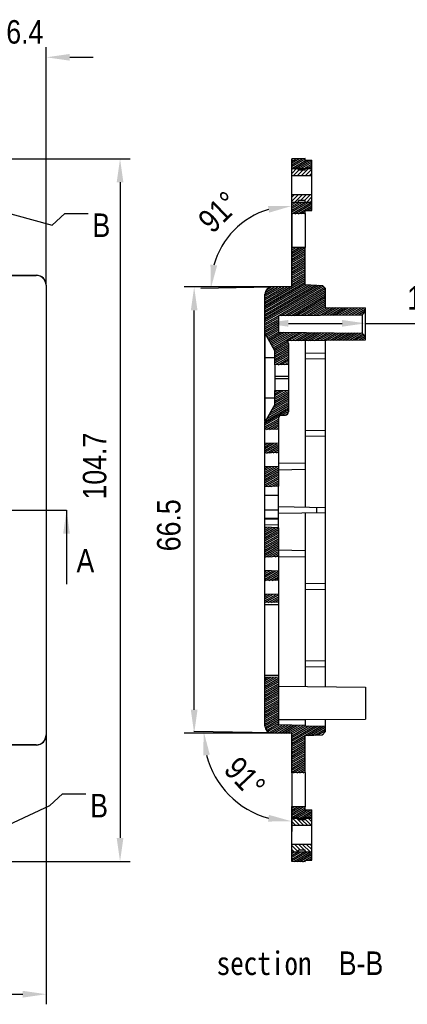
# Model space of a CAD drawing. Header units: millimetres. Extents: x 581 to 1163, y 50 to 458.
# Tile 11 of 29: x 773 to 831, y 227 to 374. Entities that reach past the tile are written whole.
import ezdxf

# ---------------------------------------------------------------- set-up
doc = ezdxf.new("R2010")
doc.units = ezdxf.units.MM
doc.header["$LTSCALE"] = 30.734
doc.header["$PDMODE"] = 3
doc.header["$PDSIZE"] = 8
doc.linetypes.add('CENTER', pattern=[0.6, 0.375, -0.075, 0.075, -0.075])
doc.layers.get('0').update_dxf_attribs({"linetype": 'CONTINUOUS'})
doc.layers.get('Defpoints').update_dxf_attribs({"linetype": 'CONTINUOUS'})
for name, color, linetype in [('DEFAULT_1', 7, 'CENTER'), ('DETAILS', 7, 'CONTINUOUS'), ('DRAFTS', 7, 'CONTINUOUS'), ('ROUNDS', 7, 'CONTINUOUS')]:
    doc.layers.add(name, color=color, linetype=linetype)
doc.styles.get("Standard").update_dxf_attribs({"font": 'txt', "width": 0.85})
doc.dimstyles.new('DIMSTYLE_1', dxfattribs={"dimtxt": 3.5, "dimasz": 3.5, "dimexe": 1.5, "dimexo": 0, "dimgap": 0.875, "dimtad": 1, "dimdsep": 46, "dimtxsty": 'Standard', "dimblk": '_FILLED', "dimblk1": '_FILLED', "dimblk2": '_FILLED', "dimcen": 0.09, "dimazin": 2, "dimtp": 0.3, "dimtm": 0.3, "dimtfac": 1, "dimtofl": 0, "dimtmove": 0, "dimatfit": 3, "dimldrblk": '_FILLED', "dimfxl": 1, "dimtolj": 1, "dimarcsym": 0})
doc.dimstyles.new('DIMSTYLE_2', dxfattribs={"dimtxt": 3.5, "dimasz": 3.5, "dimexe": 1.5, "dimexo": 0, "dimgap": 0.875, "dimtad": 1, "dimdsep": 46, "dimtxsty": 'Standard', "dimblk": '_FILLED', "dimblk1": '_FILLED', "dimblk2": '_FILLED', "dimcen": 0.09, "dimazin": 2, "dimtp": 0.2, "dimtm": 0.2, "dimtfac": 1, "dimtofl": 0, "dimtmove": 0, "dimatfit": 3, "dimldrblk": '_FILLED', "dimfxl": 1, "dimtolj": 1, "dimarcsym": 0})
doc.dimstyles.new('DIMSTYLE_4', dxfattribs={"dimtxt": 3.5, "dimasz": 3.5, "dimexe": 1.5, "dimexo": 0, "dimtad": 1, "dimdsep": 46, "dimtxsty": 'Standard', "dimblk": '_FILLED', "dimblk1": '_FILLED', "dimblk2": '_FILLED', "dimcen": 0.09, "dimazin": 2, "dimtp": 0.1, "dimtm": 0.1, "dimtfac": 1, "dimtmove": 0, "dimatfit": 2, "dimldrblk": '_FILLED', "dimfxl": 1, "dimtolj": 1, "dimarcsym": 0})
doc.dimstyles.new('DIMSTYLE_6', dxfattribs={"dimtxt": 3.5, "dimasz": 3.5, "dimexe": 1.5, "dimexo": 1, "dimtad": 1, "dimtxsty": 'Standard', "dimblk": '_FILLED', "dimblk1": '_FILLED', "dimblk2": '_FILLED', "dimcen": 0.09, "dimazin": 2, "dimtp": 0.1, "dimtm": 0.1, "dimtfac": 1, "dimtofl": 0, "dimtmove": 0, "dimatfit": 1, "dimldrblk": '_FILLED', "dimfxl": 1, "dimtolj": 1, "dimarcsym": 0})
doc.dimstyles.get("Standard").update_dxf_attribs({"dimtxt": 3.5, "dimasz": 3.5, "dimexe": 1.5, "dimexo": 0, "dimtad": 1, "dimdsep": 46, "dimtxsty": 'Standard', "dimblk": '_FILLED', "dimblk1": '_FILLED', "dimblk2": '_FILLED', "dimcen": 0.09, "dimazin": 2, "dimtol": 1, "dimtp": 0.01, "dimtm": 0.01, "dimtfac": 1, "dimtofl": 0, "dimtmove": 0, "dimatfit": 3, "dimldrblk": '_FILLED', "dimfxl": 1, "dimtolj": 1, "dimarcsym": 0})

# ---------------------------------------------------------------- blocks, each defined once
blk = doc.blocks.new('_FILLED')
at = {"color": 0, "linetype": 'ByBlock'}
blk.add_solid([(0, 0), (-1, 0.143), (-1, -0.143)], dxfattribs=at)
blk = doc.blocks.new('*D5')
at = {"color": 0, "linetype": 'Continuous', "lineweight": -2, "transparency": 16777216}
for p, q in [((719.2, 353.42), (789.6, 353.42)), ((788.1, 349.92), (788.1, 252.22)), ((719.2, 248.72), (789.6, 248.72))]:
    blk.add_line(p, q, dxfattribs=at)
at = {"layer": 'Defpoints', "color": 0, "linetype": 'Continuous', "transparency": 16777216}
for p in [(719.2, 353.42), (719.2, 248.72), (788.1, 248.72)]:
    blk.add_point(p, dxfattribs=at)
at = {"color": 0, "linetype": 'Continuous', "lineweight": -2, "transparency": 16777216, "xscale": 3.5, "yscale": 3.5, "zscale": 3.5}
for p, rotation in [((788.1, 353.42), 90), ((788.1, 248.72), 270)]:
    blk.add_blockref('_FILLED', p, dxfattribs=dict(at, rotation=rotation))
at = {"color": 0, "linetype": 'Continuous', "transparency": 16777216, "insert": (782.55, 307.63), "char_height": 3.5, "width": 14.875, "attachment_point": 2, "rotation": 90, "line_spacing_factor": 0.9}
blk.add_mtext('\\A1;104.7', dxfattribs=at)
blk = doc.blocks.new('*D6')
at = {"color": 0, "linetype": 'Continuous', "lineweight": -2, "transparency": 16777216}
for p, q in [((685.3, 267.57), (685.3, 227.44)), ((777.1, 267.57), (777.1, 227.44)), ((688.8, 228.94), (773.6, 228.94))]:
    blk.add_line(p, q, dxfattribs=at)
at = {"layer": 'Defpoints', "color": 0, "linetype": 'Continuous', "transparency": 16777216}
for p in [(685.3, 267.57), (777.1, 267.57), (777.1, 228.94)]:
    blk.add_point(p, dxfattribs=at)
at = {"color": 0, "linetype": 'Continuous', "lineweight": -2, "transparency": 16777216, "xscale": 3.5, "yscale": 3.5, "zscale": 3.5, "rotation": 180}
blk.add_blockref('_FILLED', (685.3, 228.94), dxfattribs=at)
at = {"color": 0, "linetype": 'Continuous', "lineweight": -2, "transparency": 16777216, "xscale": 3.5, "yscale": 3.5, "zscale": 3.5}
blk.add_blockref('_FILLED', (777.1, 228.94), dxfattribs=at)
at = {"color": 0, "linetype": 'Continuous', "transparency": 16777216, "insert": (735.26, 234.48), "char_height": 3.5, "width": 11.9, "attachment_point": 2, "line_spacing_factor": 0.9}
blk.add_mtext('\\A1;91.8', dxfattribs=at)
blk = doc.blocks.new('*D25')
at = {"color": 0, "linetype": 'Continuous', "lineweight": -2, "transparency": 16777216}
for p, q in [((813.7, 334.32), (797.65, 334.32)), ((799.15, 271.32), (799.15, 330.82)), ((813.7, 267.82), (797.65, 267.82))]:
    blk.add_line(p, q, dxfattribs=at)
at = {"layer": 'Defpoints', "color": 0, "linetype": 'Continuous', "transparency": 16777216}
for p in [(799.15, 334.32), (813.7, 334.32), (813.7, 267.82)]:
    blk.add_point(p, dxfattribs=at)
at = {"color": 0, "linetype": 'Continuous', "lineweight": -2, "transparency": 16777216, "xscale": 3.5, "yscale": 3.5, "zscale": 3.5}
for p, rotation in [((799.15, 334.32), 90), ((799.15, 267.82), 270)]:
    blk.add_blockref('_FILLED', p, dxfattribs=dict(at, rotation=rotation))
at = {"color": 0, "linetype": 'Continuous', "transparency": 16777216, "insert": (793.61, 298.81), "char_height": 3.5, "width": 11.9, "attachment_point": 2, "rotation": 90, "line_spacing_factor": 0.9}
blk.add_mtext('\\A1;66.5', dxfattribs=at)
blk = doc.blocks.new('*D26')
at = {"color": 0, "linetype": 'Continuous', "lineweight": -2, "transparency": 16777216}
for p, q in [((810.68, 267.87), (799.08, 268.07)), ((813.7, 261.92), (813.7, 253.2))]:
    blk.add_line(p, q, dxfattribs=at)
blk.add_arc((813.7, 267.82), 13.12, 194.3288, 254.6712, dxfattribs=at)
at = {"layer": 'Defpoints', "color": 0, "linetype": 'Continuous', "transparency": 16777216}
for p in [(810.68, 267.87), (810.81, 267.87), (813.7, 262.05), (813.7, 261.92), (807.07, 256.49)]:
    blk.add_point(p, dxfattribs=at)
at = {"color": 0, "linetype": 'Continuous', "lineweight": -2, "transparency": 16777216, "xscale": 3.5, "yscale": 3.5, "zscale": 3.5}
for p, rotation in [((800.58, 268.05), 96.66441050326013), ((813.7, 254.7), 352.3355894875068)]:
    blk.add_blockref('_FILLED', p, dxfattribs=dict(at, rotation=rotation))
at = {"color": 0, "linetype": 'Continuous', "transparency": 16777216, "insert": (808, 262.46), "char_height": 3.5, "width": 7.8731, "attachment_point": 2, "rotation": 313.2269, "line_spacing_factor": 0.9}
blk.add_mtext('\\A1;91°', dxfattribs=at)
blk = doc.blocks.new('*D27')
at = {"color": 0, "linetype": 'Continuous', "lineweight": -2, "transparency": 16777216}
for p, q in [((813.7, 340.22), (813.7, 347.89)), ((810.68, 334.27), (800.13, 334.08))]:
    blk.add_line(p, q, dxfattribs=at)
blk.add_arc((813.7, 334.32), 12.07, 106.6705, 164.3295, dxfattribs=at)
at = {"layer": 'Defpoints', "color": 0, "linetype": 'Continuous', "transparency": 16777216}
for p in [(803.18, 340.23), (813.7, 340.22), (813.7, 340.1), (810.68, 334.27), (810.8, 334.27)]:
    blk.add_point(p, dxfattribs=at)
at = {"color": 0, "linetype": 'Continuous', "lineweight": -2, "transparency": 16777216, "xscale": 3.5, "yscale": 3.5, "zscale": 3.5}
for p, rotation in [((813.7, 346.39), 8.335263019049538), ((801.63, 334.11), 262.6647369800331)]:
    blk.add_blockref('_FILLED', p, dxfattribs=dict(at, rotation=rotation))
at = {"color": 0, "linetype": 'Continuous', "transparency": 16777216, "insert": (801.58, 346.75), "char_height": 3.5, "width": 7.8731, "attachment_point": 2, "rotation": 44.2621, "line_spacing_factor": 0.9}
blk.add_mtext('\\A1;91°', dxfattribs=at)
blk = doc.blocks.new('*D30')
at = {"color": 0, "linetype": 'Continuous', "lineweight": -2, "transparency": 16777216}
for p, q in [((770.7, 347.92), (770.7, 370.04)), ((777.1, 334.57), (777.1, 370.04)), ((767.2, 368.54), (763.7, 368.54)), ((780.6, 368.54), (784.1, 368.54))]:
    blk.add_line(p, q, dxfattribs=at)
at = {"layer": 'Defpoints', "color": 0, "linetype": 'Continuous', "transparency": 16777216}
for p in [(777.1, 368.54), (770.7, 347.92), (777.1, 334.57)]:
    blk.add_point(p, dxfattribs=at)
at = {"color": 0, "linetype": 'Continuous', "lineweight": -2, "transparency": 16777216, "xscale": 3.5, "yscale": 3.5, "zscale": 3.5}
blk.add_blockref('_FILLED', (770.7, 368.54), dxfattribs=at)
at = {"color": 0, "linetype": 'Continuous', "lineweight": -2, "transparency": 16777216, "xscale": 3.5, "yscale": 3.5, "zscale": 3.5, "rotation": 180}
blk.add_blockref('_FILLED', (777.1, 368.54), dxfattribs=at)
at = {"color": 0, "linetype": 'Continuous', "transparency": 16777216, "insert": (773.9, 374.08), "char_height": 3.5, "width": 8.925, "attachment_point": 2, "line_spacing_factor": 0.9}
blk.add_mtext('\\A1;6.4', dxfattribs=at)
blk = doc.blocks.new('*D38')
at = {"color": 0, "linetype": 'Continuous', "lineweight": -2, "transparency": 16777216}
for p, q in [((809.7, 327.47), (809.7, 330.4)), ((824.7, 328.82), (824.7, 330.4)), ((813.2, 328.9), (821.2, 328.9)), ((824.7, 328.9), (836.75, 328.9))]:
    blk.add_line(p, q, dxfattribs=at)
at = {"layer": 'Defpoints', "color": 0, "linetype": 'Continuous', "transparency": 16777216}
for p in [(809.7, 328.9), (824.7, 328.82), (809.7, 327.47)]:
    blk.add_point(p, dxfattribs=at)
at = {"color": 0, "linetype": 'Continuous', "lineweight": -2, "transparency": 16777216, "xscale": 3.5, "yscale": 3.5, "zscale": 3.5, "rotation": 180}
blk.add_blockref('_FILLED', (809.7, 328.9), dxfattribs=at)
at = {"color": 0, "linetype": 'Continuous', "lineweight": -2, "transparency": 16777216, "xscale": 3.5, "yscale": 3.5, "zscale": 3.5}
blk.add_blockref('_FILLED', (824.7, 328.9), dxfattribs=at)
at = {"color": 0, "linetype": 'Continuous', "transparency": 16777216, "insert": (830.92, 334.44), "char_height": 3.5, "width": 5.95, "attachment_point": 1, "line_spacing_factor": 0.9}
blk.add_mtext('\\A1;15', dxfattribs=at)

msp = doc.modelspace()

# ---------------------------------------------------------------- hatches: boundary and pattern name
at = {"linetype": 'Continuous'}
h = msp.add_hatch(dxfattribs=at)
h.set_pattern_fill('ANSI31', color=2, angle=525, style=0, pattern_type=2)
h.set_pattern_definition([(210, (815.7005, 252.66883), (0.1169534, -0.20256924), [])])
edge = h.paths.add_edge_path()
edge.add_line((815.701, 248.684), (815.701, 248.919))
edge.add_line((815.701, 248.684), (813.701, 248.719))
edge.add_line((813.701, 248.719), (813.701, 250.169))
edge.add_line((813.701, 250.169), (816.701, 250.169))
edge.add_line((816.701, 250.169), (816.701, 248.919))
edge.add_line((815.701, 248.919), (816.701, 248.919))
edge = h.paths.add_edge_path()
edge.add_line((815.701, 256.419), (815.701, 256.884))
edge.add_line((815.701, 256.419), (816.701, 256.419))
edge.add_line((816.701, 256.419), (816.701, 255.169))
edge.add_line((813.701, 255.169), (816.701, 255.169))
edge.add_line((813.701, 255.169), (813.701, 256.919))
edge.add_line((815.701, 256.884), (813.701, 256.919))
edge = h.paths.add_edge_path()
edge.add_line((815.701, 261.954), (815.701, 267.469))
edge.add_line((815.701, 261.954), (813.701, 261.919))
edge.add_line((813.701, 261.919), (813.701, 267.819))
edge.add_line((813.701, 267.819), (810.683, 267.871))
edge.add_arc((810.701, 268.871), 1, 180, 269)
edge.add_line((809.701, 268.871), (809.701, 276.189))
edge.add_line((811.701, 276.119), (809.701, 276.189))
edge.add_line((811.701, 276.119), (811.701, 269.054))
edge.add_line((815.701, 268.984), (811.701, 269.054))
edge.add_line((815.701, 268.921), (815.701, 268.984))
edge.add_line((815.701, 268.921), (818.701, 268.869))
edge.add_line((818.701, 268.869), (818.701, 268.019))
edge.add_line((818.701, 268.019), (818.286, 267.604))
edge.add_line((815.701, 267.469), (818.286, 267.604))
edge = h.paths.add_edge_path()
edge.add_line((815.701, 334.669), (815.701, 340.184))
edge.add_line((815.701, 334.669), (818.286, 334.533))
edge.add_line((818.701, 334.119), (818.286, 334.533))
edge.add_line((818.701, 334.119), (818.701, 331.258))
edge.add_line((818.701, 331.258), (824.701, 331.205))
edge.add_line((824.701, 330.682), (824.701, 331.205))
edge.add_line((824.201, 330.178), (824.701, 330.682))
edge.add_line((811.701, 330.069), (824.201, 330.178))
edge.add_line((811.701, 330.069), (811.701, 327.569))
edge.add_line((811.701, 327.569), (824.201, 327.46))
edge.add_line((824.201, 327.46), (824.701, 326.955))
edge.add_line((824.701, 326.432), (824.701, 326.955))
edge.add_line((812.98, 326.33), (824.701, 326.432))
edge.add_arc((812.701, 325.916), 0.5, 0, 55.94785)
edge.add_line((813.201, 325.916), (813.201, 322.791))
edge.add_line((813.201, 322.791), (811.201, 322.721))
edge.add_line((811.201, 322.721), (811.201, 324.819))
edge.add_line((811.201, 324.819), (809.727, 327.37))
edge.add_arc((809.901, 327.47), 0.2, 180, 210)
edge.add_line((809.701, 327.47), (809.701, 333.266))
edge.add_arc((810.701, 333.266), 1, 451, 540, ccw=False)
edge.add_line((813.701, 334.319), (810.683, 334.266))
edge.add_line((813.701, 334.319), (813.701, 340.219))
edge.add_line((815.701, 340.184), (813.701, 340.219))
edge = h.paths.add_edge_path()
edge.add_line((815.701, 345.254), (815.701, 345.719))
edge.add_line((815.701, 345.254), (813.701, 345.219))
edge.add_line((813.701, 345.219), (813.701, 346.969))
edge.add_line((813.701, 346.969), (816.701, 346.969))
edge.add_line((816.701, 346.969), (816.701, 345.719))
edge.add_line((815.701, 345.719), (816.701, 345.719))
edge = h.paths.add_edge_path()
edge.add_line((815.701, 353.219), (815.701, 353.454))
edge.add_line((815.701, 353.219), (816.701, 353.219))
edge.add_line((816.701, 353.219), (816.701, 351.969))
edge.add_line((813.701, 351.969), (816.701, 351.969))
edge.add_line((813.701, 351.969), (813.701, 353.419))
edge.add_line((815.701, 353.454), (813.701, 353.419))
edge = h.paths.add_edge_path()
edge.add_line((809.701, 287.289), (809.701, 288.569))
edge.add_line((811.701, 288.499), (809.701, 288.569))
edge.add_line((811.701, 288.499), (811.701, 287.359))
edge.add_line((811.701, 287.359), (809.701, 287.289))
edge = h.paths.add_edge_path()
edge.add_line((809.701, 290.569), (809.701, 292.069))
edge.add_line((811.701, 291.999), (809.701, 292.069))
edge.add_line((811.701, 291.999), (811.701, 290.639))
edge.add_line((811.701, 290.639), (809.701, 290.569))
edge = h.paths.add_edge_path()
edge.add_line((809.701, 294.069), (809.701, 298.515))
edge.add_line((811.701, 298.445), (809.701, 298.515))
edge.add_line((811.701, 298.445), (811.701, 294.139))
edge.add_line((811.701, 294.139), (809.701, 294.069))
edge = h.paths.add_edge_path()
edge.add_line((809.701, 304.565), (809.701, 307.569))
edge.add_line((811.701, 307.499), (809.701, 307.569))
edge.add_line((811.701, 307.499), (811.701, 304.635))
edge.add_line((811.701, 304.635), (809.701, 304.565))
edge = h.paths.add_edge_path()
edge.add_line((809.701, 309.569), (809.701, 311.069))
edge.add_line((811.701, 310.999), (809.701, 311.069))
edge.add_line((811.701, 310.999), (811.701, 309.639))
edge.add_line((811.701, 309.639), (809.701, 309.569))
edge = h.paths.add_edge_path()
edge.add_line((809.701, 313.069), (809.701, 314.167))
edge.add_arc((809.901, 314.167), 0.2, 510, 540, ccw=False)
edge.add_line((811.201, 316.819), (809.727, 314.267))
edge.add_line((811.201, 316.819), (811.201, 318.916))
edge.add_line((813.201, 318.847), (811.201, 318.916))
edge.add_line((813.201, 318.847), (813.201, 315.722))
edge.add_arc((812.701, 315.722), 0.5, 273, 360, ccw=False)
edge.add_line((812.174, 315.194), (812.727, 315.223))
edge.add_arc((812.201, 314.694), 0.5, 453, 540, ccw=False)
edge.add_line((811.701, 314.694), (811.701, 313.139))
edge.add_line((811.701, 313.139), (809.701, 313.069))
h = msp.add_hatch(dxfattribs=at)
h.set_pattern_fill('ANSI31', color=2, angle=180, style=0, pattern_type=2)
h.set_pattern_definition([(225, (815.7005, 252.66883), (0.2958027, -0.2958027), [])])
edge = h.paths.add_edge_path()
edge.add_line((816.701, 350.869), (813.701, 350.869))
edge.add_line((813.701, 350.869), (813.701, 352.018))
edge.add_line((814.701, 352.018), (813.701, 352.018))
edge.add_line((814.701, 351.719), (814.701, 352.018))
edge.add_line((815.701, 351.719), (814.701, 351.719))
edge.add_line((815.701, 351.719), (815.701, 352.018))
edge.add_line((816.701, 352.018), (815.701, 352.018))
edge.add_line((816.701, 350.869), (816.701, 352.018))
edge = h.paths.add_edge_path()
edge.add_line((816.701, 346.92), (816.701, 348.069))
edge.add_line((816.701, 346.92), (815.701, 346.92))
edge.add_line((815.701, 346.92), (815.701, 347.219))
edge.add_line((815.701, 347.219), (814.701, 347.219))
edge.add_line((814.701, 346.92), (814.701, 347.219))
edge.add_line((814.701, 346.92), (813.701, 346.92))
edge.add_line((813.701, 346.92), (813.701, 348.069))
edge.add_line((816.701, 348.069), (813.701, 348.069))
h = msp.add_hatch(dxfattribs=at)
h.set_pattern_fill('ANSI31', color=2, angle=270, style=0, pattern_type=2)
h.set_pattern_definition([(315, (815.7005, 252.66883), (0.295803, 0.295803), [])])
edge = h.paths.add_edge_path()
edge.add_line((816.701, 254.069), (813.701, 254.069))
edge.add_line((813.701, 254.069), (813.701, 255.218))
edge.add_line((814.701, 255.218), (813.701, 255.218))
edge.add_line((814.701, 254.919), (814.701, 255.218))
edge.add_line((815.701, 254.919), (814.701, 254.919))
edge.add_line((815.701, 254.919), (815.701, 255.218))
edge.add_line((816.701, 255.218), (815.701, 255.218))
edge.add_line((816.701, 254.069), (816.701, 255.218))
edge = h.paths.add_edge_path()
edge.add_line((816.701, 250.12), (816.701, 251.269))
edge.add_line((816.701, 250.12), (815.701, 250.12))
edge.add_line((815.701, 250.12), (815.701, 250.419))
edge.add_line((815.701, 250.419), (814.701, 250.419))
edge.add_line((814.701, 250.12), (814.701, 250.419))
edge.add_line((814.701, 250.12), (813.701, 250.12))
edge.add_line((813.701, 250.12), (813.701, 251.269))
edge.add_line((816.701, 251.269), (813.701, 251.269))

# ---------------------------------------------------------------- linework, layer by layer
at = {"color": 7, "linetype": 'Continuous'}
for p, q in [((815.701, 353.454), (813.701, 353.419)), ((813.701, 345.219), (813.701, 353.419)), ((815.701, 353.219), (815.701, 353.454)), ((815.701, 353.219), (816.701, 353.219)), ((816.701, 345.719), (816.701, 353.219)), ((814.701, 352.018), (813.701, 352.018)), ((813.701, 351.969), (816.701, 351.969)), ((816.701, 350.869), (813.701, 350.869)), ((814.701, 351.719), (814.701, 352.018)), ((815.701, 351.719), (814.701, 351.719)), ((815.701, 351.719), (815.701, 352.018)), ((816.701, 352.018), (815.701, 352.018)), ((816.701, 348.069), (813.701, 348.069)), ((813.701, 346.969), (816.701, 346.969)), ((814.701, 346.92), (813.701, 346.92)), ((814.701, 346.92), (814.701, 347.219)), ((815.701, 347.219), (814.701, 347.219)), ((815.701, 346.92), (815.701, 347.219)), ((816.701, 346.92), (815.701, 346.92)), ((815.701, 345.254), (813.701, 345.219)), ((815.701, 345.254), (815.701, 345.719)), ((815.701, 345.719), (816.701, 345.719)), ((813.701, 334.319), (813.701, 340.219)), ((815.701, 340.184), (813.701, 340.219)), ((815.701, 334.669), (815.701, 340.184)), ((815.701, 334.669), (818.286, 334.533)), ((818.701, 334.119), (818.286, 334.533)), ((809.701, 327.47), (809.701, 333.266)), ((813.701, 334.319), (810.683, 334.266)), ((818.701, 334.119), (818.701, 331.258)), ((811.701, 330.069), (824.201, 330.178)), ((818.701, 331.258), (824.701, 331.205)), ((824.201, 330.178), (824.701, 330.682)), ((824.201, 330.178), (824.201, 327.46)), ((824.701, 326.432), (824.701, 331.205)), ((811.701, 330.069), (811.701, 327.569)), ((811.201, 324.819), (809.727, 327.37)), ((811.701, 327.569), (824.201, 327.46)), ((824.201, 327.46), (824.701, 326.955)), ((812.98, 326.33), (824.701, 326.432)), ((813.201, 325.916), (813.201, 322.791)), ((811.201, 322.721), (811.201, 324.819)), ((809.701, 317.819), (809.701, 323.819)), ((813.201, 322.791), (811.201, 322.721)), ((811.201, 316.819), (811.201, 318.916)), ((813.201, 318.847), (811.201, 318.916)), ((813.201, 318.847), (813.201, 315.722)), ((811.201, 316.819), (809.727, 314.267)), ((809.701, 304.565), (809.701, 314.167)), ((811.701, 314.694), (811.701, 304.635)), ((812.174, 315.194), (812.727, 315.223)), ((811.701, 313.139), (809.701, 313.069)), ((811.701, 310.999), (809.701, 311.069)), ((811.701, 309.639), (809.701, 309.569)), ((811.701, 307.499), (809.701, 307.569)), ((811.701, 304.635), (809.701, 304.565)), ((818.701, 301.469), (818.701, 300.669)), ((809.701, 287.289), (809.701, 298.515)), ((811.701, 298.445), (809.701, 298.515)), ((811.701, 298.445), (811.701, 287.359)), ((811.701, 294.139), (809.701, 294.069)), ((811.701, 291.999), (809.701, 292.069)), ((811.701, 290.639), (809.701, 290.569)), ((811.701, 288.499), (809.701, 288.569)), ((811.701, 287.359), (809.701, 287.289)), ((811.701, 276.119), (809.701, 276.189)), ((809.701, 268.871), (809.701, 276.189)), ((811.701, 276.119), (811.701, 269.054)), ((811.701, 274.819), (824.701, 274.705)), ((815.701, 268.984), (811.701, 269.054)), ((815.701, 269.854), (824.701, 269.932)), ((815.701, 268.921), (815.701, 268.984)), ((815.701, 268.921), (818.701, 268.869)), ((818.701, 268.869), (818.701, 268.019)), ((813.701, 267.819), (810.683, 267.871)), ((813.701, 261.919), (813.701, 267.819)), ((815.701, 267.469), (818.286, 267.604)), ((815.701, 261.954), (815.701, 267.469)), ((818.701, 268.019), (818.286, 267.604)), ((815.701, 261.954), (813.701, 261.919)), ((815.701, 256.884), (813.701, 256.919)), ((813.701, 248.719), (813.701, 256.919)), ((815.701, 256.419), (815.701, 256.884)), ((815.701, 256.419), (816.701, 256.419)), ((816.701, 248.919), (816.701, 256.419)), ((814.701, 255.218), (813.701, 255.218)), ((813.701, 255.169), (816.701, 255.169)), ((816.701, 254.069), (813.701, 254.069)), ((814.701, 254.919), (814.701, 255.218)), ((815.701, 254.919), (814.701, 254.919)), ((816.701, 255.218), (815.701, 255.218)), ((815.701, 254.919), (815.701, 255.218)), ((816.701, 251.269), (813.701, 251.269)), ((813.701, 250.169), (816.701, 250.169)), ((814.701, 250.12), (813.701, 250.12)), ((815.701, 250.419), (814.701, 250.419)), ((814.701, 250.12), (814.701, 250.419)), ((815.701, 250.12), (815.701, 250.419)), ((816.701, 250.12), (815.701, 250.12)), ((815.701, 248.684), (813.701, 248.719)), ((815.701, 248.919), (816.701, 248.919)), ((815.701, 248.684), (815.701, 248.919))]:
    msp.add_line(p, q, dxfattribs=at)
for centre, radius, start, end in [((810.701, 333.266), 1, 91, 180), ((809.901, 327.47), 0.2, 180, 210), ((812.701, 325.916), 0.5, 0, 55.94785), ((812.701, 315.722), 0.5, 273, 0), ((809.901, 314.167), 0.2, 150, 180), ((812.201, 314.694), 0.5, 93, 180), ((810.701, 268.871), 1, 180, 269)]:
    msp.add_arc(centre, radius, start, end, dxfattribs=at)
at = {"layer": 'DEFAULT_1', "color": 7, "linetype": 'CENTER'}
msp.add_line((770.115, 301.069), (780.115, 301.069), dxfattribs=at)
at = {"layer": 'DRAFTS', "color": 7, "linetype": 'Continuous'}
for p, q in [((813.701, 345.219), (813.701, 340.219)), ((815.701, 345.254), (815.701, 340.184)), ((770.704, 336.034), (775.604, 336.034)), ((770.739, 336.069), (775.604, 336.069)), ((775.604, 336.034), (775.604, 336.069)), ((777.069, 334.569), (777.104, 334.569)), ((777.069, 334.569), (777.069, 267.569)), ((777.104, 334.569), (777.104, 267.569)), ((815.701, 326.354), (815.701, 301.521)), ((818.701, 326.38), (818.701, 274.758)), ((818.701, 324.393), (815.701, 324.445)), ((813.201, 322.791), (813.201, 318.847)), ((818.701, 323.593), (815.701, 323.541)), ((811.201, 322.721), (811.201, 318.916)), ((811.201, 321.019), (813.201, 321.019)), ((813.201, 320.619), (811.201, 320.619)), ((818.701, 312.87), (815.701, 312.923)), ((818.701, 312.07), (815.701, 312.018)), ((815.701, 308.021), (811.701, 308.091)), ((815.701, 307.116), (811.701, 307.047)), ((809.701, 298.515), (809.701, 304.565)), ((811.701, 298.445), (811.701, 304.635)), ((809.701, 303.315), (811.701, 303.315)), ((809.701, 301.131), (811.701, 301.131)), ((811.701, 301.591), (818.701, 301.469)), ((817.409, 301.491), (817.409, 300.646)), ((809.701, 299.939), (811.701, 299.873)), ((809.701, 299.83), (811.701, 299.764)), ((809.701, 299.761), (811.701, 299.714)), ((818.701, 300.669), (811.701, 300.547)), ((815.701, 300.616), (815.701, 274.784)), ((809.701, 298.92), (811.701, 298.873)), ((815.701, 295.021), (811.701, 295.091)), ((815.701, 294.116), (811.701, 294.047)), ((818.701, 290.067), (815.701, 290.12)), ((818.701, 289.267), (815.701, 289.215)), ((809.701, 276.189), (809.701, 287.289)), ((809.701, 286.989), (811.701, 286.989)), ((811.701, 287.359), (811.701, 276.119)), ((818.701, 278.545), (815.701, 278.597)), ((818.701, 277.745), (815.701, 277.692)), ((809.701, 276.489), (811.701, 276.489)), ((824.701, 274.705), (824.701, 269.933)), ((815.701, 269.896), (815.701, 268.984)), ((818.701, 269.88), (818.701, 268.869)), ((777.069, 267.569), (777.104, 267.569)), ((775.604, 266.104), (770.704, 266.104)), ((775.604, 266.069), (770.739, 266.069)), ((775.604, 266.104), (775.604, 266.069)), ((813.701, 261.919), (813.701, 256.919)), ((815.701, 261.954), (815.701, 256.884))]:
    msp.add_line(p, q, dxfattribs=at)
for centre, radius, start, end in [((775.604, 334.569), 1.5, 0, 90), ((775.604, 334.569), 1.465, 0, 90), ((775.604, 267.569), 1.5, 270, 0), ((775.604, 267.569), 1.465, 270, 0)]:
    msp.add_arc(centre, radius, start, end, dxfattribs=at)
msp.add_ellipse((756.115, 272.319), major_axis=(171.015, 0), ratio=0.0151169, start_param=-1.2397525, end_param=-1.2149113, dxfattribs=at)
at = {"layer": 'ROUNDS', "color": 7, "linetype": 'Continuous'}
for p, q in [((809.701, 314.29), (809.701, 327.439)), ((809.727, 314.298), (809.727, 327.37)), ((809.701, 323.819), (811.201, 323.819)), ((809.701, 317.819), (811.201, 317.819))]:
    msp.add_line(p, q, dxfattribs=at)

# ---------------------------------------------------------------- texts
at = {"color": 7, "linetype": 'Continuous', "insert": (781.603, 295.279), "char_height": 3.5, "width": 2.975, "attachment_point": 1, "line_spacing_factor": 0.9}
msp.add_mtext('A', dxfattribs=at)
at = {"layer": 'DETAILS', "color": 2, "linetype": 'Continuous', "char_height": 3.5, "line_spacing_factor": 0.9}
for s, insert, width, attachment_point in [('B', (783.987, 345.267), 2.975, 1), ('B', (783.644, 258.786), 2.975, 1), ('{\\fSimSun|b0|i0|c134|p2;section  }B-B', (827.34, 235.31), 37.68884, 3)]:
    msp.add_mtext(s, dxfattribs=dict(at, insert=insert, width=width, attachment_point=attachment_point))

# ---------------------------------------------------------------- dimensions: what is measured, and where the dimension line sits
at = {"color": 2, "linetype": 'Continuous'}
for base, p1, p2, dimstyle, picture, middle in [((777.104, 368.539), (770.704, 347.919), (777.104, 334.569), 'DIMSTYLE_2', '*D30', (773.904, 368.539)), ((777.104, 228.938), (685.304, 267.569), (777.104, 267.569), 'DIMSTYLE_1', '*D6', (735.257, 228.938))]:
    dim = msp.add_linear_dim(base=base, p1=p1, p2=p2, dimstyle=dimstyle, dxfattribs=at)
    dim.commit()
    dim.dimension.update_dxf_attribs({"geometry": picture, "text_midpoint": middle, "dimtype": 160})
for base, p1, p2, angle, dimstyle, picture, middle in [((788.095, 248.719), (719.204, 353.419), (719.204, 248.719), 270, 'DIMSTYLE_1', '*D5', (788.095, 307.631)), ((799.15, 334.319), (813.701, 267.819), (813.701, 334.319), 90, 'DIMSTYLE_1', '*D25', (799.15, 298.812)), ((809.701, 328.9), (824.701, 328.819), (809.701, 327.47), 180, 'DIMSTYLE_2', '*D38', (833.895, 328.9))]:
    dim = msp.add_linear_dim(base=base, p1=p1, p2=p2, angle=angle, dimstyle=dimstyle, dxfattribs=at)
    dim.commit()
    dim.dimension.update_dxf_attribs({"geometry": picture, "text_midpoint": middle, "dimtype": 160})
for base, line1, line2, picture, middle in [((803.1764, 340.2327), ((813.7005, 340.0981), (813.7005, 340.2188)), ((810.8038, 334.2683), (810.6831, 334.2662)), '*D27', (805.275, 342.9642)), ((807.07384, 256.49378), ((810.81425, 267.86921), (810.68305, 267.8715)), ((813.7005, 262.05004), (813.7005, 261.91883)), '*D26', (804.13968, 258.83217))]:
    dim = msp.add_angular_dim_2l(base=base, line1=line1, line2=line2, dimstyle='DIMSTYLE_4', override={"dimpost": '<>'}, dxfattribs=at)
    dim.commit()
    dim.dimension.update_dxf_attribs({"geometry": picture, "text_midpoint": middle, "dimtype": 162})

# ---------------------------------------------------------------- leaders
msp.add_leader([(780.115, 301.069), (780.115, 290.029)], dimstyle='DIMSTYLE_6', override={"dimtih": 1, "dimtoh": 1}, dxfattribs=at)
at = {"layer": 'DETAILS', "color": 2, "linetype": 'Continuous', "annotation_type": 0, "has_hookline": 1, "hookline_direction": 0, "text_width": 1.983}
for points in [[(767.085, 346.537), (777.987, 343.517), (779.862, 345.267), (783.362, 345.267)], [(766.835, 252.1), (777.644, 257.036), (779.519, 258.786), (783.019, 258.786)]]:
    msp.add_leader(points, dimstyle='Standard', override={"dimtad": 0}, dxfattribs=at)

doc.saveas('drawing.dxf')
